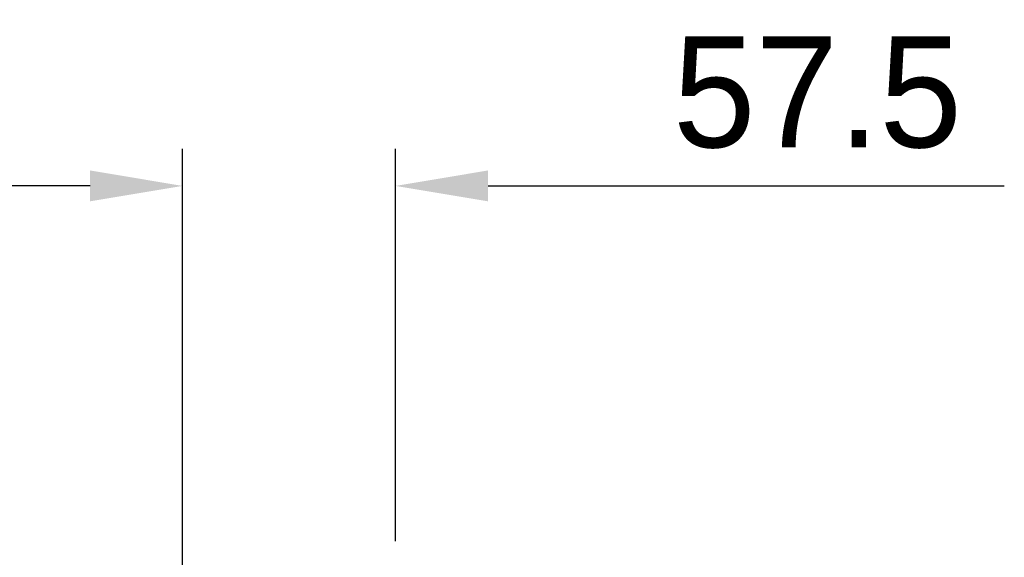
# Model space of a CAD drawing. Header units: millimetres. Extents: x 5828 to 6704, y 123 to 421.
# Tile 56 of 256: x 6404 to 6418, y 197 to 204. Entities that reach past the tile are written whole.
import ezdxf

# ---------------------------------------------------------------- set-up
doc = ezdxf.new("R2010")
doc.units = ezdxf.units.MM
doc.layers.add('尺寸标注', color=7, linetype='Continuous')
doc.styles.add('微软雅黑', font='msyh.ttc', dxfattribs={"height": 1.5})
doc.dimstyles.new('尺寸标注_1_20比例', dxfattribs={"dimtxt": 1.5, "dimasz": 1.25, "dimexe": 0.5, "dimexo": 0.4, "dimgap": 0.5, "dimtad": 1, "dimdec": 1, "dimlfac": 20, "dimdsep": 46, "dimtxsty": '微软雅黑', "dimcen": 0.09, "dimadec": 0, "dimazin": 0, "dimtp": 0.01, "dimtm": 0.01, "dimtfac": 1, "dimtdec": 1, "dimtofl": 0, "dimtmove": 0, "dimatfit": 3, "dimfxl": 1, "dimtolj": 1, "dimarcsym": 0})

# ---------------------------------------------------------------- blocks, each defined once
blk = doc.blocks.new('*D1102')
at = {"layer": 'Defpoints', "color": 0}
for p in [(6409.454, 201.695), (6409.454, 196.498), (6406.579, 189.909)]:
    blk.add_point(p, dxfattribs=at)
at = {"layer": '尺寸标注', "color": 0, "lineweight": -2}
for p, q in [((6406.579, 190.309), (6406.579, 202.195)), ((6409.454, 196.898), (6409.454, 202.195)), ((6405.329, 201.695), (6404.079, 201.695)), ((6410.704, 201.695), (6417.675, 201.695))]:
    blk.add_line(p, q, dxfattribs=at)
at = {"layer": '尺寸标注', "color": 0}
for points in [[(6405.329, 201.487), (6405.329, 201.904), (6406.579, 201.695)], [(6410.704, 201.904), (6410.704, 201.487), (6409.454, 201.695)]]:
    blk.add_solid(points, dxfattribs=at)
at = {"layer": '尺寸标注', "color": 0, "insert": (6415.152, 202.956), "char_height": 1.5, "attachment_point": 5, "style": '微软雅黑'}
blk.add_mtext('\\A1;\\A1;{\\fAlibaba PuHuiTi 3.0 55 Regular|b0|i0|c134|p18;57.5}', dxfattribs=at)

msp = doc.modelspace()

# ---------------------------------------------------------------- dimensions: what is measured, and where the dimension line sits
at = {"layer": '尺寸标注'}
dim = msp.add_linear_dim(base=(6409.4545, 201.6953), p1=(6406.5795, 189.9086), p2=(6409.4545, 196.4975), text='\\A1;{\\fAlibaba PuHuiTi 3.0 55 Regular|b0|i0|c134|p18;<>}', dimstyle='尺寸标注_1_20比例', dxfattribs=at)
dim.commit()
dim.dimension.update_dxf_attribs({"geometry": '*D1102', "text_midpoint": (6415.1519, 201.6953), "dimtype": 160})

doc.saveas('drawing.dxf')
